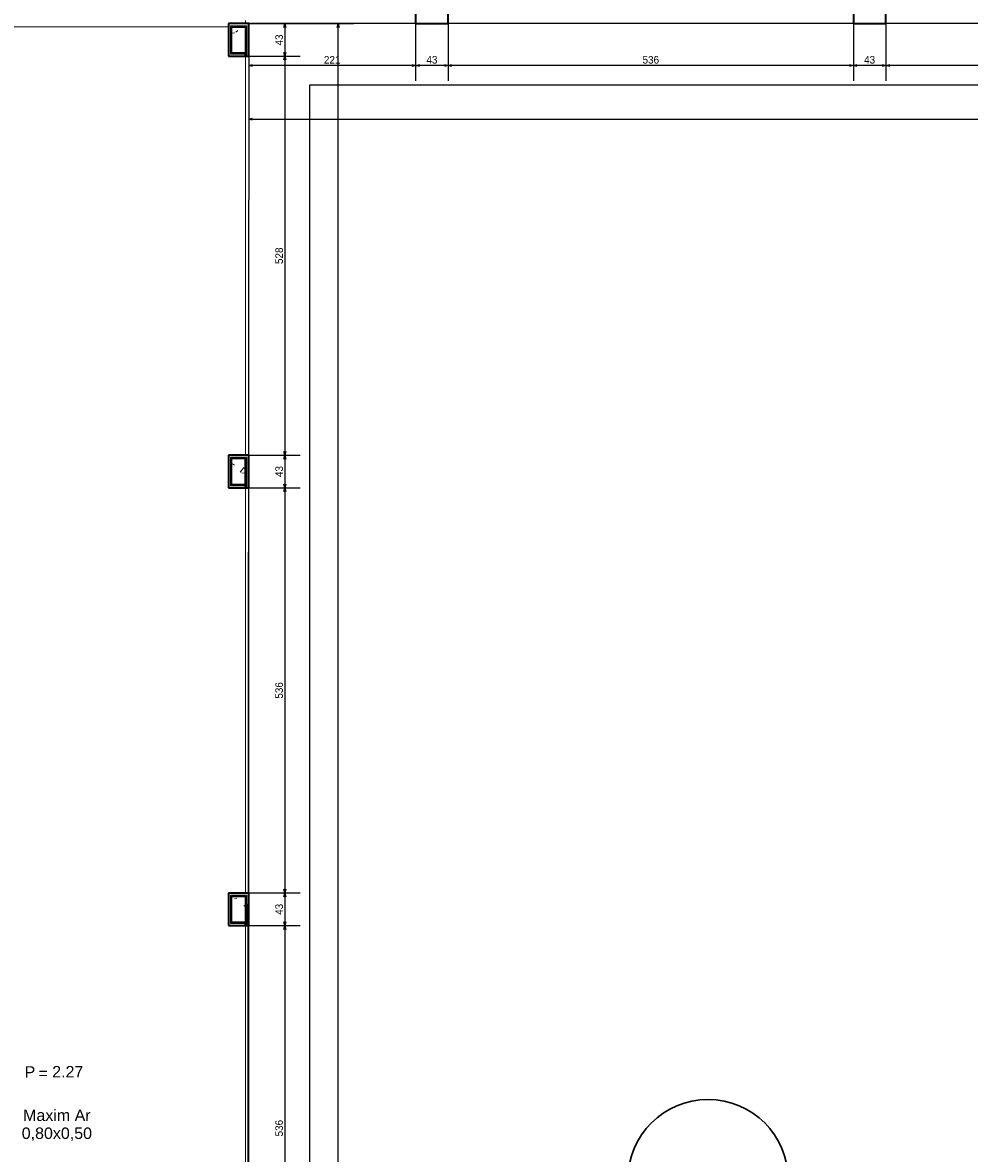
# Model space of a CAD drawing. Header units: millimetres. Extents: x -35 to 343, y 0 to 93.
# Tile 86 of 128: x 210 to 223, y 54 to 69. Entities that reach past the tile are written whole.
import ezdxf

# ---------------------------------------------------------------- set-up
doc = ezdxf.new("R2010")
doc.units = ezdxf.units.MM
doc.layers.add('A-PISOS-NIVEL', color=1, linetype='Continuous')
for name, color, linetype, lineweight in [('ARQ - DIVISORIA', 3, 'Continuous', 35), ('ARQ - PAREDE VISTA', 4, 'Continuous', 9), ('ARQ - PAREDES_HACHURA', 9, 'Continuous', 35), ('ARQ - PAREDES_REVESTIMENTO', 3, 'Continuous', 35), ('ARQ - PILAR', 4, 'Continuous', 15), ('ARQ - PISO', 9, 'Continuous', 5), ('ARQ -TEXTO_JANELA', 2, 'Continuous', 9), ('HI-Tubos detalhe', 4, 'Continuous', 30)]:
    doc.layers.add(name, color=color, linetype=linetype, lineweight=lineweight)
doc.styles.add('Arial_3', font='arial.ttf', dxfattribs={"height": 0.0015})
doc.styles.add('Arial_4', font='arial.ttf', dxfattribs={"height": 0.1125})
doc.styles.add('GULIM', font='Gulim.ttf')
doc.dimstyles.new('GULIM-100', dxfattribs={"dimtxt": 0.1, "dimasz": 0.05, "dimexe": 0.2, "dimexo": 0, "dimgap": 0.025, "dimtad": 1, "dimdec": 0, "dimlfac": 100, "dimzin": 12, "dimdsep": 46, "dimtxsty": 'GULIM', "dimblk": 'OPEN30', "dimcen": 0, "dimclrd": 152, "dimclre": 152, "dimclrt": 152, "dimaunit": 1, "dimadec": 0, "dimazin": 0, "dimtfac": 1.875, "dimtdec": 0, "dimtmove": 2, "dimatfit": 3, "dimldrblk": 'OPEN30', "dimfxl": 0, "dimtolj": 1, "dimtzin": 12, "dimlwd": -1, "dimarcsym": 0})
pattern_1 = [(50, (197.3076, 58.02), (0.735391, -0.063667), [0.07671, -0.846512]), (355, (197.3076, 58.02), (-0.141886, 0.771645), [0.061907, -0.67694]), (100.451, (197.3695, 58.0146), (0.59344, 0.7075), [0.065944, -0.71866]), (46.184, (197.3076, 58.2245), (1.094305, -0.169653), [0.11574, -1.269094]), (96.636, (197.3991, 58.2111), (0.958206, 0.998926), [0.098244, -1.07799]), (351.184, (197.3076, 58.2245), (0.95852, 0.999417), [0.09286, -1.01474]), (21, (197.4099, 58.1734), (0.612321, -0.412209), [0.07671, -0.846512]), (326, (197.4099, 58.1734), (0.250004, 0.743684), [0.061907, -0.67694]), (71.451, (197.461, 58.13975), (0.862037, 0.33109), [0.065944, -0.71866]), (37.5, (197.3076, 58.01997), (0.0123895, 0.3419915), [0.033645, -0.63522, 0.033645, -0.652716, -0.679632]), (37.5, (197.3076, 58.01997), (0.0123895, 0.3419915), [-1.355226, 0.033645, -0.645987]), (7.5, (197.3076, 58.01997), (0.269781, 0.404735), [0.033645, -0.357984, 0.033645, -0.61907, -0.258395]), (7.5, (197.3076, 58.01997), (0.269781, 0.404735), [-1.044345, 0.033645, -0.22475]), (327.5, (197.0788, 58.01997), (0.547047, -0.022983), [0.033645, -0.222058, 0.033645, -0.765763, -1.06184]), (327.5, (197.0788, 58.01997), (0.547047, -0.022983), [-1.056457, 0.033645, -1.028195]), (317.5, (196.97652, 58.01997), (0.597536, 0.102292), [0.033645, -0.300115, 0.033645, -0.497948, -0.753651]), (317.5, (196.97652, 58.01997), (0.597536, 0.102292), [-0.864007, 0.033645, -0.720006])]

# ---------------------------------------------------------------- blocks, each defined once
blk = doc.blocks.new('Identificação de Janela - Modelo 1-6080617-NÍVEL 1')
at = {"layer": 'ARQ -TEXTO_JANELA', "char_height": 0.0015, "attachment_point": 1, "style": 'Arial_3'}
for s, insert, width in [('P', (-0.00449, 0.00572), 0.0016835), ('=', (-0.00267, 0.00556), 0.0015232)]:
    blk.add_mtext(s, dxfattribs=dict(at, insert=insert, width=width))
blk = doc.blocks.new('_Open30')
at = {"color": 0, "linetype": 'ByBlock', "lineweight": -2}
for p, q in [((-1, 0.27), (0, 0)), ((0, 0), (-1, -0.27)), ((0, 0), (-1, 0))]:
    blk.add_line(p, q, dxfattribs=at)
blk = doc.blocks.new('*D452')
at = {"color": 152, "lineweight": -2, "transparency": 16777216}
for p, q in [((221.481, 69.422), (221.481, 68.667)), ((226.757, 69.422), (226.757, 68.667))]:
    blk.add_line(p, q, dxfattribs=at)
at = {"color": 152, "transparency": 16777216}
blk.add_line((226.707, 68.867), (221.531, 68.867), dxfattribs=at)
at = {"layer": 'DEFPOINTS', "color": 0, "transparency": 16777216}
for p in [(221.481, 69.422), (226.757, 69.422), (221.481, 68.867)]:
    blk.add_point(p, dxfattribs=at)
at = {"color": 152, "transparency": 16777216, "xscale": 0.05, "yscale": 0.05, "zscale": 0.05, "rotation": 180}
blk.add_blockref('_Open30', (221.481, 68.867), dxfattribs=at)
at = {"color": 152, "transparency": 16777216, "xscale": 0.05, "yscale": 0.05, "zscale": 0.05}
blk.add_blockref('_Open30', (226.757, 68.867), dxfattribs=at)
at = {"color": 152, "transparency": 16777216, "insert": (224.119, 68.943), "char_height": 0.1, "attachment_point": 5, "style": 'GULIM'}
blk.add_mtext('\\A1;528', dxfattribs=at)
blk = doc.blocks.new('*D453')
at = {"color": 152, "lineweight": -2, "transparency": 16777216}
for p, q in [((221.051, 69.422), (221.051, 68.667)), ((221.481, 69.422), (221.481, 68.667))]:
    blk.add_line(p, q, dxfattribs=at)
at = {"color": 152, "transparency": 16777216}
blk.add_line((221.431, 68.867), (221.101, 68.867), dxfattribs=at)
at = {"layer": 'DEFPOINTS', "color": 0, "transparency": 16777216}
for p in [(221.051, 69.422), (221.481, 69.422), (221.051, 68.867)]:
    blk.add_point(p, dxfattribs=at)
at = {"color": 152, "transparency": 16777216, "xscale": 0.05, "yscale": 0.05, "zscale": 0.05, "rotation": 180}
blk.add_blockref('_Open30', (221.051, 68.867), dxfattribs=at)
at = {"color": 152, "transparency": 16777216, "xscale": 0.05, "yscale": 0.05, "zscale": 0.05}
blk.add_blockref('_Open30', (221.481, 68.867), dxfattribs=at)
at = {"color": 152, "transparency": 16777216, "insert": (221.266, 68.943), "char_height": 0.1, "attachment_point": 5, "style": 'GULIM'}
blk.add_mtext('\\A1;43', dxfattribs=at)
blk = doc.blocks.new('*D454')
at = {"color": 152, "lineweight": -2, "transparency": 16777216}
for p, q in [((215.694, 69.422), (215.694, 68.667)), ((221.051, 69.422), (221.051, 68.667))]:
    blk.add_line(p, q, dxfattribs=at)
at = {"color": 152, "transparency": 16777216}
blk.add_line((221.001, 68.867), (215.744, 68.867), dxfattribs=at)
at = {"layer": 'DEFPOINTS', "color": 0, "transparency": 16777216}
for p in [(215.694, 69.422), (221.051, 69.422), (215.694, 68.867)]:
    blk.add_point(p, dxfattribs=at)
at = {"color": 152, "transparency": 16777216, "xscale": 0.05, "yscale": 0.05, "zscale": 0.05, "rotation": 180}
blk.add_blockref('_Open30', (215.694, 68.867), dxfattribs=at)
at = {"color": 152, "transparency": 16777216, "xscale": 0.05, "yscale": 0.05, "zscale": 0.05}
blk.add_blockref('_Open30', (221.051, 68.867), dxfattribs=at)
at = {"color": 152, "transparency": 16777216, "insert": (218.373, 68.943), "char_height": 0.1, "attachment_point": 5, "style": 'GULIM'}
blk.add_mtext('\\A1;536', dxfattribs=at)
blk = doc.blocks.new('*D455')
at = {"color": 152, "lineweight": -2, "transparency": 16777216}
for p, q in [((215.264, 69.422), (215.264, 68.667)), ((215.694, 69.422), (215.694, 68.667))]:
    blk.add_line(p, q, dxfattribs=at)
at = {"color": 152, "transparency": 16777216}
blk.add_line((215.644, 68.867), (215.314, 68.867), dxfattribs=at)
at = {"layer": 'DEFPOINTS', "color": 0, "transparency": 16777216}
for p in [(215.264, 69.422), (215.694, 69.422), (215.264, 68.867)]:
    blk.add_point(p, dxfattribs=at)
at = {"color": 152, "transparency": 16777216, "xscale": 0.05, "yscale": 0.05, "zscale": 0.05, "rotation": 180}
blk.add_blockref('_Open30', (215.264, 68.867), dxfattribs=at)
at = {"color": 152, "transparency": 16777216, "xscale": 0.05, "yscale": 0.05, "zscale": 0.05}
blk.add_blockref('_Open30', (215.694, 68.867), dxfattribs=at)
at = {"color": 152, "transparency": 16777216, "insert": (215.479, 68.943), "char_height": 0.1, "attachment_point": 5, "style": 'GULIM'}
blk.add_mtext('\\A1;43', dxfattribs=at)
blk = doc.blocks.new('*D456')
at = {"color": 152, "lineweight": -2, "transparency": 16777216}
for p, q in [((215.264, 69.422), (215.264, 68.667)), ((213.057, 68.991), (213.057, 68.667))]:
    blk.add_line(p, q, dxfattribs=at)
at = {"color": 152, "transparency": 16777216}
blk.add_line((215.214, 68.867), (213.107, 68.867), dxfattribs=at)
at = {"layer": 'DEFPOINTS', "color": 0, "transparency": 16777216}
for p in [(215.264, 69.422), (213.057, 68.991), (213.057, 68.867)]:
    blk.add_point(p, dxfattribs=at)
at = {"color": 152, "transparency": 16777216, "xscale": 0.05, "yscale": 0.05, "zscale": 0.05, "rotation": 180}
blk.add_blockref('_Open30', (213.057, 68.867), dxfattribs=at)
at = {"color": 152, "transparency": 16777216, "xscale": 0.05, "yscale": 0.05, "zscale": 0.05}
blk.add_blockref('_Open30', (215.264, 68.867), dxfattribs=at)
at = {"color": 152, "transparency": 16777216, "insert": (214.16, 68.943), "char_height": 0.1, "attachment_point": 5, "style": 'GULIM'}
blk.add_mtext('\\A1;221', dxfattribs=at)
blk = doc.blocks.new('*D457')
at = {"color": 152, "lineweight": -2, "transparency": 16777216}
for p, q in [((232.975, 69.422), (232.975, 67.96)), ((213.057, 68.991), (213.057, 67.96))]:
    blk.add_line(p, q, dxfattribs=at)
at = {"color": 152, "transparency": 16777216}
blk.add_line((213.107, 68.16), (232.925, 68.16), dxfattribs=at)
at = {"layer": 'DEFPOINTS', "color": 0, "transparency": 16777216}
for p in [(232.975, 69.422), (213.057, 68.991), (232.975, 68.16)]:
    blk.add_point(p, dxfattribs=at)
at = {"color": 152, "transparency": 16777216, "xscale": 0.05, "yscale": 0.05, "zscale": 0.05, "rotation": 180}
blk.add_blockref('_Open30', (213.057, 68.16), dxfattribs=at)
at = {"color": 152, "transparency": 16777216, "xscale": 0.05, "yscale": 0.05, "zscale": 0.05}
blk.add_blockref('_Open30', (232.975, 68.16), dxfattribs=at)
at = {"color": 152, "transparency": 16777216, "insert": (223.016, 68.237), "char_height": 0.1, "attachment_point": 5, "style": 'GULIM'}
blk.add_mtext('\\A1;1992', dxfattribs=at)
blk = doc.blocks.new('*D458')
at = {"color": 152, "lineweight": -2, "transparency": 16777216}
for p, q in [((213.057, 69.422), (213.735, 69.422)), ((213.057, 68.991), (213.735, 68.991))]:
    blk.add_line(p, q, dxfattribs=at)
at = {"color": 152, "transparency": 16777216}
blk.add_line((213.535, 69.372), (213.535, 69.041), dxfattribs=at)
at = {"layer": 'DEFPOINTS', "color": 0, "transparency": 16777216}
for p in [(213.057, 69.422), (213.057, 68.991), (213.535, 68.991)]:
    blk.add_point(p, dxfattribs=at)
at = {"color": 152, "transparency": 16777216, "xscale": 0.05, "yscale": 0.05, "zscale": 0.05}
for p, rotation in [((213.535, 69.422), 90), ((213.535, 68.991), 270)]:
    blk.add_blockref('_Open30', p, dxfattribs=dict(at, rotation=rotation))
at = {"color": 152, "transparency": 16777216, "insert": (213.459, 69.206), "char_height": 0.1, "attachment_point": 5, "rotation": 90, "style": 'GULIM'}
blk.add_mtext('\\A1;43', dxfattribs=at)
blk = doc.blocks.new('*D459')
at = {"color": 152, "lineweight": -2, "transparency": 16777216}
for p, q in [((213.057, 68.991), (213.735, 68.991)), ((213.057, 63.716), (213.735, 63.716))]:
    blk.add_line(p, q, dxfattribs=at)
at = {"color": 152, "transparency": 16777216}
blk.add_line((213.535, 68.941), (213.535, 63.766), dxfattribs=at)
at = {"layer": 'DEFPOINTS', "color": 0, "transparency": 16777216}
for p in [(213.057, 68.991), (213.057, 63.716), (213.535, 63.716)]:
    blk.add_point(p, dxfattribs=at)
at = {"color": 152, "transparency": 16777216, "xscale": 0.05, "yscale": 0.05, "zscale": 0.05}
for p, rotation in [((213.535, 68.991), 90), ((213.535, 63.716), 270)]:
    blk.add_blockref('_Open30', p, dxfattribs=dict(at, rotation=rotation))
at = {"color": 152, "transparency": 16777216, "insert": (213.459, 66.353), "char_height": 0.1, "attachment_point": 5, "rotation": 90, "style": 'GULIM'}
blk.add_mtext('\\A1;528', dxfattribs=at)
blk = doc.blocks.new('*D460')
at = {"color": 152, "lineweight": -2, "transparency": 16777216}
for p, q in [((213.057, 63.716), (213.735, 63.716)), ((213.057, 63.285), (213.735, 63.285))]:
    blk.add_line(p, q, dxfattribs=at)
at = {"color": 152, "transparency": 16777216}
blk.add_line((213.535, 63.666), (213.535, 63.335), dxfattribs=at)
at = {"layer": 'DEFPOINTS', "color": 0, "transparency": 16777216}
for p in [(213.057, 63.716), (213.057, 63.285), (213.535, 63.285)]:
    blk.add_point(p, dxfattribs=at)
at = {"color": 152, "transparency": 16777216, "xscale": 0.05, "yscale": 0.05, "zscale": 0.05}
for p, rotation in [((213.535, 63.716), 90), ((213.535, 63.285), 270)]:
    blk.add_blockref('_Open30', p, dxfattribs=dict(at, rotation=rotation))
at = {"color": 152, "transparency": 16777216, "insert": (213.459, 63.5), "char_height": 0.1, "attachment_point": 5, "rotation": 90, "style": 'GULIM'}
blk.add_mtext('\\A1;43', dxfattribs=at)
blk = doc.blocks.new('*D461')
at = {"color": 152, "lineweight": -2, "transparency": 16777216}
for p, q in [((213.057, 63.285), (213.735, 63.285)), ((213.057, 57.929), (213.735, 57.929))]:
    blk.add_line(p, q, dxfattribs=at)
at = {"color": 152, "transparency": 16777216}
blk.add_line((213.535, 63.235), (213.535, 57.979), dxfattribs=at)
at = {"layer": 'DEFPOINTS', "color": 0, "transparency": 16777216}
for p in [(213.057, 63.285), (213.057, 57.929), (213.535, 57.929)]:
    blk.add_point(p, dxfattribs=at)
at = {"color": 152, "transparency": 16777216, "xscale": 0.05, "yscale": 0.05, "zscale": 0.05}
for p, rotation in [((213.535, 63.285), 90), ((213.535, 57.929), 270)]:
    blk.add_blockref('_Open30', p, dxfattribs=dict(at, rotation=rotation))
at = {"color": 152, "transparency": 16777216, "insert": (213.459, 60.607), "char_height": 0.1, "attachment_point": 5, "rotation": 90, "style": 'GULIM'}
blk.add_mtext('\\A1;536', dxfattribs=at)
blk = doc.blocks.new('*D462')
at = {"color": 152, "lineweight": -2, "transparency": 16777216}
for p, q in [((213.057, 57.929), (213.735, 57.929)), ((213.057, 57.498), (213.735, 57.498))]:
    blk.add_line(p, q, dxfattribs=at)
at = {"color": 152, "transparency": 16777216}
blk.add_line((213.535, 57.879), (213.535, 57.548), dxfattribs=at)
at = {"layer": 'DEFPOINTS', "color": 0, "transparency": 16777216}
for p in [(213.057, 57.929), (213.057, 57.498), (213.535, 57.498)]:
    blk.add_point(p, dxfattribs=at)
at = {"color": 152, "transparency": 16777216, "xscale": 0.05, "yscale": 0.05, "zscale": 0.05}
for p, rotation in [((213.535, 57.929), 90), ((213.535, 57.498), 270)]:
    blk.add_blockref('_Open30', p, dxfattribs=dict(at, rotation=rotation))
at = {"color": 152, "transparency": 16777216, "insert": (213.459, 57.713), "char_height": 0.1, "attachment_point": 5, "rotation": 90, "style": 'GULIM'}
blk.add_mtext('\\A1;43', dxfattribs=at)
blk = doc.blocks.new('*D463')
at = {"color": 152, "lineweight": -2, "transparency": 16777216}
for p, q in [((213.057, 57.498), (213.735, 57.498)), ((213.057, 52.142), (213.735, 52.142))]:
    blk.add_line(p, q, dxfattribs=at)
at = {"color": 152, "transparency": 16777216}
blk.add_line((213.535, 57.448), (213.535, 52.192), dxfattribs=at)
at = {"layer": 'DEFPOINTS', "color": 0, "transparency": 16777216}
for p in [(213.057, 57.498), (213.057, 52.142), (213.535, 52.142)]:
    blk.add_point(p, dxfattribs=at)
at = {"color": 152, "transparency": 16777216, "xscale": 0.05, "yscale": 0.05, "zscale": 0.05}
for p, rotation in [((213.535, 57.498), 90), ((213.535, 52.142), 270)]:
    blk.add_blockref('_Open30', p, dxfattribs=dict(at, rotation=rotation))
at = {"color": 152, "transparency": 16777216, "insert": (213.459, 54.82), "char_height": 0.1, "attachment_point": 5, "rotation": 90, "style": 'GULIM'}
blk.add_mtext('\\A1;536', dxfattribs=at)
blk = doc.blocks.new('*D470')
at = {"color": 152, "lineweight": -2, "transparency": 16777216}
for p, q in [((213.057, 69.422), (214.441, 69.422)), ((213.057, 22.857), (214.441, 22.857))]:
    blk.add_line(p, q, dxfattribs=at)
at = {"color": 152, "transparency": 16777216}
blk.add_line((214.241, 22.907), (214.241, 69.372), dxfattribs=at)
at = {"layer": 'DEFPOINTS', "color": 0, "transparency": 16777216}
for p in [(213.057, 69.422), (214.241, 69.422), (213.057, 22.857)]:
    blk.add_point(p, dxfattribs=at)
at = {"color": 152, "transparency": 16777216, "xscale": 0.05, "yscale": 0.05, "zscale": 0.05}
for p, rotation in [((214.241, 69.422), 90), ((214.241, 22.857), 270)]:
    blk.add_blockref('_Open30', p, dxfattribs=dict(at, rotation=rotation))
at = {"color": 152, "transparency": 16777216, "insert": (214.165, 46.139), "char_height": 0.1, "attachment_point": 5, "rotation": 90, "style": 'GULIM'}
blk.add_mtext('\\A1;4656', dxfattribs=at)

msp = doc.modelspace()

# ---------------------------------------------------------------- hatches: boundary and pattern name
at = {"layer": 'ARQ - PAREDES_HACHURA'}
for points in [[(212.8279, 69.38136), (213.01631, 69.38136), (213.01585, 69.39481), (212.81444, 69.39481), (212.81444, 69.38136)], [(212.81444, 69.01799), (212.8279, 69.01799), (212.8279, 69.38136), (212.81444, 69.38136), (212.81444, 69.03145)], [(213.02977, 68.99107), (213.02977, 69.39481), (213.01631, 69.39481), (213.01631, 68.99107)], [(213.01631, 69.01799), (213.01631, 69.03145), (212.8279, 69.03145), (212.82837, 69.01799)], [(213.01631, 63.67514), (213.01584, 63.6886), (212.81444, 63.6886), (212.81444, 63.67514), (212.8279, 63.67514)], [(213.02977, 63.28486), (213.02977, 63.6886), (213.01631, 63.6886), (213.01631, 63.28486)], [(212.81444, 63.31177), (212.8279, 63.31177), (212.8279, 63.67514), (212.81444, 63.67514), (212.81444, 63.32523)], [(213.01631, 63.31177), (213.01631, 63.32523), (212.8279, 63.32523), (212.82837, 63.31177)], [(213.01631, 57.88818), (213.01585, 57.90164), (212.81444, 57.90164), (212.81444, 57.88818), (212.8279, 57.88818)], [(212.81444, 57.52481), (212.8279, 57.52481), (212.8279, 57.88818), (212.81444, 57.88818), (212.81444, 57.53827)], [(213.02977, 57.49789), (213.02977, 57.90164), (213.01631, 57.90164), (213.01631, 57.49789)], [(213.01631, 57.52481), (213.01631, 57.53827), (212.8279, 57.53827), (212.82837, 57.52481)]]:
    msp.add_hatch(color=256, dxfattribs=at).paths.add_polyline_path(points, flags=0)
at = {"layer": 'ARQ - PILAR'}
h = msp.add_hatch(dxfattribs=at)
h.set_pattern_fill('FP_1', color=256, scale=1.345805, style=0, pattern_type=2)
h.set_pattern_definition(pattern_1)
h.paths.add_polyline_path([(212.8279, 69.03145), (213.01631, 69.03145), (213.01631, 69.38136), (212.8279, 69.38136)], flags=0)
h = msp.add_hatch(dxfattribs=at)
h.set_pattern_fill('FP_1', color=256, scale=1.345805, style=0, pattern_type=2)
h.set_pattern_definition(pattern_1)
h.paths.add_polyline_path([(212.8279, 63.32523), (213.01631, 63.32523), (213.01631, 63.67514), (212.8279, 63.67514), (212.8279, 63.58608)], flags=0)
h = msp.add_hatch(dxfattribs=at)
h.set_pattern_fill('FP_1', color=256, scale=1.345805, style=0, pattern_type=2)
h.set_pattern_definition(pattern_1)
h.paths.add_polyline_path([(212.8279, 57.53827), (213.01631, 57.53827), (213.01631, 57.88818), (212.8279, 57.88818), (212.8279, 57.75654)], flags=0)

# ---------------------------------------------------------------- linework, layer by layer
at = {"color": 2}
msp.add_lwpolyline([(232.9746, 72.65166), (232.9746, 69.42173), (213.05669, 69.42173), (213.01631, 22.85687), (209.82675, 22.85687), (209.82675, 72.65166), (232.9746, 72.65166)], dxfattribs=at)
at = {"layer": 'A-PISOS-NIVEL', "color": 252}
for p, q in [((213.86417, 34.19842), (213.86417, 68.61425)), ((213.86417, 68.61425), (233.78209, 68.61425))]:
    msp.add_line(p, q, dxfattribs=at)
at = {"layer": 'ARQ - DIVISORIA'}
for p, q in [((212.8279, 69.38136), (213.01631, 69.38136)), ((212.8279, 69.03145), (212.8279, 69.38136)), ((213.01631, 69.38136), (213.01631, 69.01799)), ((213.01631, 69.03145), (212.8279, 69.03145)), ((213.01631, 68.99107), (213.02977, 68.99107)), ((212.8279, 63.67514), (213.01631, 63.67514)), ((212.8279, 63.32523), (212.8279, 63.67514)), ((213.01631, 63.31177), (213.01631, 63.67514)), ((213.01631, 63.32523), (212.8279, 63.32523)), ((213.01631, 63.28486), (213.02977, 63.28486)), ((212.8279, 57.88818), (213.01631, 57.88818)), ((212.8279, 57.53827), (212.8279, 57.88818)), ((213.01631, 57.88818), (213.01631, 57.52481)), ((213.01631, 57.53827), (212.8279, 57.53827)), ((213.01631, 57.49789), (213.02977, 57.49789))]:
    msp.add_line(p, q, dxfattribs=at)
at = {"layer": 'ARQ - PAREDE VISTA'}
for p, q in [((212.81444, 69.39481), (213.02977, 69.39481)), ((212.81444, 69.01799), (212.81444, 69.39481)), ((213.01631, 69.4621), (213.01631, 69.42173)), ((213.02977, 69.39481), (213.02977, 68.99107)), ((226.75698, 69.42173), (221.48143, 69.42173)), ((213.01631, 69.01799), (212.81444, 69.01799)), ((213.01631, 63.71552), (213.01631, 68.99107)), ((212.81444, 63.6886), (213.02977, 63.6886)), ((212.81444, 63.31177), (212.81444, 63.6886)), ((213.02977, 63.6886), (213.02977, 63.28486)), ((213.01631, 63.31177), (212.81444, 63.31177)), ((213.01631, 57.92855), (213.01631, 63.28486)), ((213.05669, 63.28486), (213.05669, 57.92855)), ((212.81444, 57.90164), (213.02977, 57.90164)), ((212.81444, 57.52481), (212.81444, 57.90164)), ((213.02977, 57.90164), (213.02977, 57.49789)), ((213.01631, 57.52481), (212.81444, 57.52481)), ((213.01631, 52.14159), (213.01631, 57.49789)), ((213.05669, 57.49789), (213.05669, 52.14159))]:
    msp.add_line(p, q, dxfattribs=at)
at = {"layer": 'ARQ - PAREDE VISTA', "color": 2}
for p, q in [((215.26381, 69.42173), (213.05669, 69.42173)), ((221.05077, 69.42173), (215.69446, 69.42173)), ((213.05669, 68.99107), (213.05669, 63.71552))]:
    msp.add_line(p, q, dxfattribs=at)
at = {"layer": 'ARQ - PAREDES_REVESTIMENTO'}
for p, q in [((215.26381, 69.69089), (215.26381, 69.42173)), ((215.69446, 69.42173), (215.69446, 69.69089)), ((221.05077, 69.69089), (221.05077, 69.42173)), ((221.48143, 69.42173), (221.48143, 69.69089)), ((213.05669, 69.42173), (212.78753, 69.42173)), ((212.78753, 69.42173), (212.78753, 68.99107)), ((213.05669, 68.99107), (213.05669, 69.42173)), ((215.26381, 69.42173), (215.69446, 69.42173)), ((221.05077, 69.42173), (221.48143, 69.42173)), ((212.78753, 68.99107), (213.01631, 68.99107)), ((213.01631, 68.99107), (213.01631, 69.01799)), ((213.02977, 68.99107), (213.05669, 68.99107)), ((213.05669, 63.71552), (212.78753, 63.71552)), ((212.78753, 63.71552), (212.78753, 63.28486)), ((213.05669, 63.28486), (213.05669, 63.71552)), ((212.78753, 63.28486), (213.01631, 63.28486)), ((213.01631, 63.28486), (213.01631, 63.31177)), ((213.02977, 63.28486), (213.05669, 63.28486)), ((213.05669, 57.92855), (212.78753, 57.92855)), ((212.78753, 57.92855), (212.78753, 57.49789)), ((213.05669, 57.49789), (213.05669, 57.92855)), ((212.78753, 57.49789), (213.01631, 57.49789)), ((213.01631, 57.49789), (213.01631, 57.52481)), ((213.02977, 57.49789), (213.05669, 57.49789))]:
    msp.add_line(p, q, dxfattribs=at)
at = {"layer": 'ARQ - PILAR'}
for p, q in [((213.01631, 69.38136), (212.8279, 69.38136)), ((212.8279, 69.38136), (212.8279, 69.03145)), ((213.01631, 69.03145), (213.01631, 69.38136)), ((212.8279, 69.03145), (213.01631, 69.03145)), ((213.01631, 63.67514), (212.8279, 63.67514)), ((212.8279, 63.67514), (212.8279, 63.32523)), ((213.01631, 63.32523), (213.01631, 63.67514)), ((212.8279, 63.32523), (213.01631, 63.32523)), ((213.01631, 57.88818), (212.8279, 57.88818)), ((212.8279, 57.88818), (212.8279, 57.53827)), ((213.01631, 57.53827), (213.01631, 57.88818)), ((212.8279, 57.53827), (213.01631, 57.53827))]:
    msp.add_line(p, q, dxfattribs=at)
at = {"layer": 'ARQ - PISO'}
msp.add_line((212.78753, 69.38136), (209.82675, 69.38136), dxfattribs=at)
at = {"layer": 'HI-Tubos detalhe'}
msp.add_circle((219.13003, 54.14081), 1.05897, dxfattribs=at)

# ---------------------------------------------------------------- block references
at = {"layer": 'ARQ -TEXTO_JANELA', "xscale": 100.9353938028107, "yscale": 100.9353938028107, "zscale": 100.9353938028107}
msp.add_blockref('Identificação de Janela - Modelo 1-6080617-NÍVEL 1', (210.54676, 55.06199), dxfattribs=at)

# ---------------------------------------------------------------- texts
at = {"layer": 'ARQ -TEXTO_JANELA', "char_height": 0.151403, "line_spacing_factor": 0.941778, "style": 'Arial_4'}
for s, insert, width, attachment_point in [('2.27', (210.86964, 55.64207), 0.4930573, 3), ('Maxim Ar\\P0,80x0,50', (210.52019, 55.06666), 1.1121594, 2)]:
    msp.add_mtext(s, dxfattribs=dict(at, insert=insert, width=width, attachment_point=attachment_point))

# ---------------------------------------------------------------- dimensions: what is measured, and where the dimension line sits
for base, p1, p2, picture, middle in [((213.05669, 68.86681), (215.26381, 69.42173), (213.05669, 68.99107), '*D456', (214.16025, 68.94321)), ((232.9746, 68.16026), (213.05669, 68.99107), (232.9746, 69.42173), '*D457', (223.01565, 68.23666)), ((215.26381, 68.86681), (215.69446, 69.42173), (215.26381, 69.42173), '*D455', (215.47914, 68.94314)), ((215.69446, 68.86681), (221.05077, 69.42173), (215.69446, 69.42173), '*D454', (218.37262, 68.94308)), ((221.05077, 68.86681), (221.48143, 69.42173), (221.05077, 69.42173), '*D453', (221.2661, 68.94314)), ((221.48143, 68.86681), (226.75698, 69.42173), (221.48143, 69.42173), '*D452', (224.11921, 68.94308))]:
    dim = msp.add_linear_dim(base=base, p1=p1, p2=p2, dimstyle='GULIM-100')
    dim.commit()
    dim.dimension.update_dxf_attribs({"geometry": picture, "text_midpoint": middle})
for base, p1, p2, picture, middle in [((213.53489, 68.99107), (213.05669, 69.42173), (213.05669, 68.99107), '*D458', (213.45856, 69.2064)), ((214.24144, 69.42173), (213.05669, 22.85687), (213.05669, 69.42173), '*D470', (214.16511, 46.1393)), ((213.53489, 63.71552), (213.05669, 68.99107), (213.05669, 63.71552), '*D459', (213.45863, 66.35329)), ((213.53489, 63.28486), (213.05669, 63.71552), (213.05669, 63.28486), '*D460', (213.45856, 63.50019)), ((213.53489, 57.92855), (213.05669, 63.28486), (213.05669, 57.92855), '*D461', (213.45863, 60.60671)), ((213.53489, 57.49789), (213.05669, 57.92855), (213.05669, 57.49789), '*D462', (213.45856, 57.71322)), ((213.53489, 52.14159), (213.05669, 57.49789), (213.05669, 52.14159), '*D463', (213.45863, 54.81974))]:
    dim = msp.add_linear_dim(base=base, p1=p1, p2=p2, angle=90, dimstyle='GULIM-100')
    dim.commit()
    dim.dimension.update_dxf_attribs({"geometry": picture, "text_midpoint": middle})

doc.saveas('drawing.dxf')
